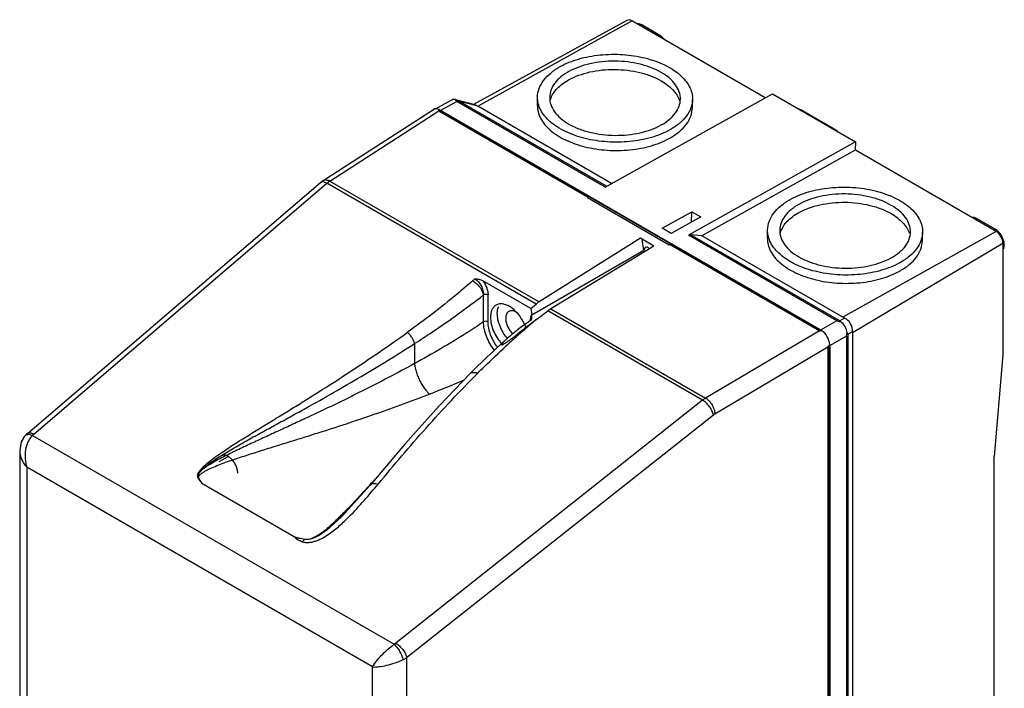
# Model space of a CAD drawing. Header units: millimetres. Extents: x 23 to 176, y 35 to 243.
# Tile 2 of 2: x 23 to 176, y 139 to 243. Entities that reach past the tile are written whole.
import ezdxf

# ---------------------------------------------------------------- set-up
doc = ezdxf.new("R2010")
doc.units = ezdxf.units.MM
doc.header["$LTSCALE"] = 18.07174
doc.layers.get('0').update_dxf_attribs({"linetype": 'CONTINUOUS'})

msp = doc.modelspace()

# ---------------------------------------------------------------- linework, layer by layer
at = {"color": 7, "linetype": 'Continuous'}
for p, q in [((117.47, 243.16), (93.54, 230.06)), ((94.18, 229.76), (118.21, 243.08)), ((139.02, 231.07), (118.21, 243.08)), ((119.76, 242.45), (119.53, 242.32)), ((122.59, 240.81), (119.76, 242.45)), ((122.36, 240.68), (122.59, 240.81)), ((87.49, 229.32), (90.24, 230.8)), ((88.32, 229.13), (90.93, 230.53)), ((90.63, 230.84), (90.24, 230.8)), ((93.75, 230.01), (90.63, 230.84)), ((90.74, 230.8), (90.63, 230.84)), ((114.08, 217.17), (90.93, 230.53)), ((114.3, 217.29), (91.19, 230.63)), ((91.19, 230.63), (94, 229.88)), ((103.5, 229.91), (103.52, 231.2)), ((114.08, 217.17), (140.15, 231.7)), ((127.67, 229.55), (127.69, 230.84)), ((140.15, 231.7), (153.11, 224.21)), ((70.1, 218.18), (87.27, 229.26)), ((71.13, 218.11), (88.1, 229.05)), ((88.1, 229.05), (111.42, 215.59)), ((88.15, 229.25), (147.84, 194.79)), ((88.32, 229.13), (147.67, 194.87)), ((94, 229.88), (93.75, 230.01)), ((115.05, 217.71), (94.18, 229.76)), ((144.6, 229.2), (144.54, 229.16)), ((150.07, 226.04), (144.6, 229.2)), ((150.01, 226), (150.07, 226.04)), ((153.11, 224.21), (127.04, 209.69)), ((153.09, 222.92), (129.14, 209.58)), ((153.11, 224.21), (153.09, 222.92)), ((175.06, 210.26), (153.1, 222.94)), ((71.13, 218.11), (103.75, 199.27)), ((23.94, 178.76), (69.67, 217.86)), ((24.94, 178.66), (70.67, 217.77)), ((103.3, 198.93), (70.67, 217.77)), ((111.42, 215.59), (111.31, 215.52)), ((111.31, 215.52), (124.05, 208.16)), ((122.94, 210.74), (127.57, 213.33)), ((128.99, 212.51), (124.35, 209.92)), ((127.55, 211.71), (127.57, 213.33)), ((127.57, 213.33), (128.99, 212.51)), ((172.09, 212.24), (171.86, 212.11)), ((174.92, 210.6), (172.09, 212.24)), ((124.35, 209.92), (122.94, 210.74)), ((139.38, 209.19), (139.4, 210.49)), ((174.69, 210.47), (174.92, 210.6)), ((119.57, 209.19), (103.75, 199.27)), ((121.67, 207.98), (119.57, 209.19)), ((120.11, 207.29), (119.82, 209.05)), ((150.19, 196.32), (127.04, 209.69)), ((129.14, 209.58), (127.39, 209.73)), ((150.66, 196.3), (127.39, 209.73)), ((151.15, 196.87), (129.14, 209.58)), ((175.06, 210.26), (151.15, 196.87)), ((163.56, 208.83), (163.58, 210.12)), ((121.67, 207.98), (105.61, 198.2)), ((120.32, 207.75), (120.11, 207.29)), ((124.16, 208.23), (124.05, 208.17)), ((124.16, 208.23), (147.49, 194.76)), ((152.66, 194.47), (176.12, 208.43)), ((176.12, 208.43), (176.12, 191.02)), ((120.11, 207.29), (102.64, 197.21)), ((93.76, 202.85), (93.41, 202.55)), ((102.48, 198.21), (94.99, 202.53)), ((95.09, 196.15), (95.09, 200.33)), ((95.8, 196.15), (95.8, 200.34)), ((102.48, 198.21), (103.3, 198.93)), ((102.48, 198.21), (102.63, 197.33)), ((105.61, 198.2), (129.74, 184.27)), ((103.43, 196.58), (105.13, 197.88)), ((129.27, 183.94), (105.13, 197.88)), ((151.41, 196.74), (150.66, 196.3)), ((102.4, 196.35), (102.47, 196.4)), ((102.43, 196.4), (102.43, 196.48)), ((103.43, 196.58), (102.67, 196)), ((150.19, 196.32), (147.67, 194.87)), ((147.49, 194.76), (129.74, 184.27)), ((151.71, 193.93), (149.08, 192.42)), ((151.71, 193.93), (151.71, 61.83)), ((151.93, 194.21), (152.66, 194.63)), ((151.93, 194.21), (151.93, 62.12)), ((152.66, 194.47), (152.66, 65.01)), ((84.33, 192.76), (84.33, 189.64)), ((131.17, 181.83), (148.79, 192.25)), ((148.79, 192.25), (148.79, 59.98)), ((149.08, 60.2), (149.08, 192.42)), ((149.11, 192.6), (149.11, 59.99)), ((176.12, 191.02), (174.73, 175.13)), ((93.03, 188.1), (93.03, 188.1)), ((129.27, 183.94), (81.42, 146.05)), ((83.1, 143.79), (130.95, 181.67)), ((23.49, 178.31), (23.49, 178.31)), ((24.73, 178.45), (81.16, 145.88)), ((22.74, 176.06), (22.74, 69.13)), ((55.19, 175.11), (53.78, 174.3)), ((174.73, 102.41), (174.73, 175.13)), ((23.85, 173.47), (23.85, 68.62)), ((77.79, 142.33), (23.85, 173.47)), ((50.57, 171.83), (50.51, 172)), ((50.55, 171.8), (50.57, 171.77)), ((50.55, 171.8), (50.57, 171.77)), ((50.59, 171.79), (50.57, 171.83)), ((51.13, 171.01), (65.83, 162.52)), ((77.42, 170.71), (77.42, 170.71)), ((70.05, 163.23), (70.04, 163.23)), ((70.13, 163.37), (70.19, 163.33)), ((83.1, 143.79), (83.1, 35.94)), ((77.79, 37.48), (77.79, 142.33))]:
    msp.add_line(p, q, dxfattribs=at)
for points in [[(93.03, 188.1), (88.15, 183.03), (82.82, 177.09), (77.42, 170.71)], [(23.49, 178.31), (22.98, 177.42), (22.74, 176.06)], [(77.42, 170.71), (72.96, 165.73), (70.6, 163.63), (70.04, 163.23)]]:
    msp.add_lwpolyline(points, dxfattribs=at)
for centre, radius, start, end in [((99.58, 197.7), 2.32, 159.7826, 163.3762), ((190.74, 91.37), 136.72, 130.0807, 131.2738), ((95.4, 192.97), 6.71, 19.5237, 23.915), ((192.3, 89.54), 139.13, 129.699, 130.0839), ((188.51, 93.9), 133.35, 131.4659, 132.4115), ((125.35, 162.95), 40.53, 128.3548, 128.5186), ((189.67, 92.6), 135.09, 131.275, 131.4681), ((30.24, 331.34), 156.94, 291.0707, 293.2088), ((51.04, 172.12), 0.598, 187.4876, 192.9975), ((50.9, 172.07), 0.445, 214.1512, 217.3822), ((66.05, 182.62), 18.91, 215.0191, 217.8985), ((66.27, 182.01), 18.72, 213.1051, 215.996), ((64.21, 179.22), 15.44, 208.8963, 212.1113), ((353.14, -86.36), 377.03, 136.8617, 137.0047)]:
    msp.add_arc(centre, radius, start, end, dxfattribs=at)
for centre, major_axis, ratio, start_param, end_param in [((118.21, 241.86), (-0.75, 1.3), 0.577353, -0.785386, -0.013125), ((88.29, 227.55), (-1, 1.73), 0.576902, 5.598555, 6.311905), ((127.7, 252.98), (39.63, 23.91), 0.030904, 3.058639, 3.15865), ((88.32, 227.5), (-1, 1.73), 0.577181, -0.785248, -0.650141), ((96.59, 229.55), (2.77, -0.61), 0.200627, -2.730934, -2.577141), ((175.06, 209.04), (-0.75, 1.3), 0.577361, -2.356182, -0.785393), ((104.43, 195.89), (1.09, 3.7), 0.682183, 0.657333, 0.831866), ((105.12, 195.49), (2.41, 2.99), 0.443171, 0.889705, 1.064238), ((153.55, 196.66), (2.76, -0.61), 0.202321, -2.57463, -2.41154), ((188.93, 217.63), (41.46, 22.85), 0.029537, -3.123747, -3.023735), ((147.67, 193.23), (-1, 1.73), 0.577533, -0.877587, -0.785531), ((147.7, 193.25), (-1, 1.73), 0.577814, -2.255409, -0.885444), ((153.67, 196.65), (0.85, 2.69), 0.202332, -3.803588, -3.708563), ((211.15, 230.76), (62.35, 38.53), 0.018967, 3.029844, 3.129873), ((147.67, 193.23), (-1, 1.73), 0.577533, -2.356044, -2.264246)]:
    msp.add_ellipse(centre, major_axis=major_axis, ratio=ratio, start_param=start_param, end_param=end_param, dxfattribs=at)
for points, knots in [([(119.76, 242.45), (119.7, 242.48), (119.48, 242.59), (119.23, 242.65), (119.05, 242.64)], [0, 0, 0, 0, 0.279675, 1, 1, 1, 1]), ([(123.3, 240.18), (123.25, 240.25), (123.04, 240.49), (122.79, 240.7), (122.59, 240.81)], [0, 0, 0, 0, 0.266339, 1, 1, 1, 1]), ([(107.06, 235.96), (107.96, 236.46), (109.99, 237.26), (113.31, 237.88), (116.81, 237.93), (120.21, 237.42), (122.82, 236.53), (124.59, 235.55), (125.69, 234.74), (126.57, 233.85), (127.22, 232.89), (127.61, 231.88), (127.7, 231.18), (127.69, 230.84)], [0, 0, 0, 0, 0.12837, 0.270145, 0.41781, 0.562755, 0.696854, 0.757944, 0.814386, 0.866136, 0.913601, 0.957725, 1, 1, 1, 1]), ([(122.82, 235.04), (122.32, 235.33), (121.24, 235.83), (119.48, 236.37), (117.58, 236.72), (115.6, 236.85), (113.63, 236.76), (111.72, 236.45), (109.97, 235.95), (108.89, 235.46), (108.39, 235.19)], [0, 0, 0, 0, 0.114372, 0.237879, 0.367838, 0.501097, 0.634203, 0.763717, 0.886522, 1, 1, 1, 1]), ([(103.52, 231.2), (103.52, 231.65), (103.7, 232.58), (104.44, 233.87), (105.58, 235.03), (106.53, 235.67), (107.06, 235.96)], [0, 0, 0, 0, 0.216928, 0.449663, 0.709173, 1, 1, 1, 1]), ([(108.39, 235.19), (107.95, 234.94), (107.15, 234.41), (106.18, 233.43), (105.56, 232.34), (105.41, 231.55), (105.41, 231.18)], [0, 0, 0, 0, 0.290813, 0.550348, 0.783068, 1, 1, 1, 1]), ([(108.37, 233.9), (108.87, 234.17), (109.95, 234.65), (111.71, 235.16), (113.61, 235.47), (115.58, 235.55), (117.56, 235.42), (119.46, 235.08), (121.22, 234.54), (122.3, 234.04), (122.8, 233.75)], [0, 0, 0, 0, 0.113478, 0.236283, 0.365797, 0.498903, 0.632162, 0.762121, 0.885628, 1, 1, 1, 1]), ([(125.8, 230.87), (125.81, 231.26), (125.67, 232.07), (125.06, 233.19), (124.09, 234.22), (123.27, 234.78), (122.82, 235.04)], [0, 0, 0, 0, 0.215954, 0.448271, 0.708176, 1, 1, 1, 1]), ([(105.59, 230.98), (105.69, 231.27), (105.98, 231.83), (106.6, 232.6), (107.41, 233.31), (108.03, 233.71), (108.37, 233.9)], [0, 0, 0, 0, 0.220147, 0.458059, 0.717722, 1, 1, 1, 1]), ([(122.8, 233.75), (123.14, 233.55), (123.79, 233.12), (124.61, 232.38), (125.24, 231.57), (125.52, 230.98), (125.61, 230.68)], [0, 0, 0, 0, 0.283171, 0.543155, 0.780741, 1, 1, 1, 1]), ([(90.93, 230.53), (90.9, 230.55), (90.84, 230.6), (90.78, 230.69), (90.75, 230.76), (90.74, 230.8)], [0, 0, 0, 0, 0.332774, 0.592768, 1, 1, 1, 1]), ([(91.05, 230.69), (91.08, 230.68), (91.13, 230.66), (91.18, 230.64), (91.19, 230.64)], [0, 0, 0, 0, 0.758444, 1, 1, 1, 1]), ([(124.15, 226.09), (123.25, 225.59), (121.21, 224.78), (117.9, 224.17), (114.4, 224.12), (110.99, 224.63), (108.39, 225.52), (106.61, 226.49), (105.52, 227.3), (104.63, 228.19), (103.99, 229.16), (103.59, 230.17), (103.51, 230.86), (103.52, 231.2)], [0, 0, 0, 0, 0.12837, 0.270145, 0.41781, 0.562755, 0.696854, 0.757944, 0.814386, 0.866136, 0.913601, 0.957725, 1, 1, 1, 1]), ([(105.41, 231.18), (105.4, 230.79), (105.53, 229.98), (106.15, 228.85), (107.12, 227.83), (107.94, 227.27), (108.39, 227)], [0, 0, 0, 0, 0.215954, 0.448271, 0.708176, 1, 1, 1, 1]), ([(105.45, 230.51), (105.46, 230.55), (105.5, 230.71), (105.55, 230.87), (105.59, 230.98)], [0, 0, 0, 0, 0.247847, 1, 1, 1, 1]), ([(122.82, 226.86), (123.26, 227.11), (124.06, 227.64), (125.03, 228.62), (125.64, 229.71), (125.8, 230.49), (125.8, 230.87)], [0, 0, 0, 0, 0.290813, 0.550348, 0.783068, 1, 1, 1, 1]), ([(127.69, 230.84), (127.68, 230.39), (127.5, 229.46), (126.77, 228.17), (125.63, 227.01), (124.68, 226.38), (124.15, 226.09)], [0, 0, 0, 0, 0.216928, 0.449663, 0.709173, 1, 1, 1, 1]), ([(103.5, 229.91), (103.49, 229.57), (103.57, 228.88), (103.97, 227.86), (104.61, 226.9), (105.5, 226.01), (106.6, 225.2), (108.37, 224.23), (110.97, 223.34), (114.38, 222.82), (117.88, 222.88), (121.19, 223.49), (123.23, 224.29), (124.13, 224.8)], [0, 0, 0, 0, 0.042274, 0.086399, 0.133863, 0.185614, 0.242056, 0.303146, 0.437242, 0.582185, 0.729851, 0.871628, 1, 1, 1, 1]), ([(124.13, 224.8), (124.66, 225.09), (125.61, 225.72), (126.75, 226.88), (127.48, 228.17), (127.67, 229.1), (127.67, 229.55)], [0, 0, 0, 0, 0.290829, 0.550336, 0.783072, 1, 1, 1, 1]), ([(144.6, 229.2), (144.58, 229.21), (144.5, 229.26), (144.42, 229.3), (144.35, 229.33)], [0, 0, 0, 0, 0.255506, 1, 1, 1, 1]), ([(108.39, 227), (108.89, 226.72), (109.97, 226.21), (111.72, 225.67), (113.63, 225.33), (115.6, 225.2), (117.58, 225.29), (119.48, 225.59), (121.24, 226.1), (122.32, 226.58), (122.82, 226.86)], [0, 0, 0, 0, 0.114372, 0.237879, 0.367838, 0.501097, 0.634203, 0.763717, 0.886522, 1, 1, 1, 1]), ([(150.32, 225.88), (150.3, 225.9), (150.22, 225.95), (150.14, 226), (150.07, 226.04)], [0, 0, 0, 0, 0.25543, 1, 1, 1, 1]), ([(70.1, 218.18), (69.98, 218.11), (69.84, 218.01), (69.7, 217.89), (69.67, 217.86)], [0, 0, 0, 0, 0.748512, 1, 1, 1, 1]), ([(70.1, 218.18), (70.16, 218.23), (70.32, 218.29), (70.58, 218.3), (70.86, 218.24), (71.04, 218.16), (71.13, 218.11)], [0, 0, 0, 0, 0.215147, 0.447148, 0.707693, 1, 1, 1, 1]), ([(71.13, 218.11), (71.09, 218.08), (70.93, 217.98), (70.78, 217.86), (70.67, 217.77)], [0, 0, 0, 0, 0.242743, 1, 1, 1, 1]), ([(70.67, 217.77), (70.57, 217.82), (70.38, 217.91), (70.1, 217.98), (69.86, 217.97), (69.72, 217.91), (69.67, 217.86)], [0, 0, 0, 0, 0.316511, 0.585081, 0.807451, 1, 1, 1, 1]), ([(142.94, 215.24), (143.84, 215.74), (145.88, 216.54), (149.19, 217.16), (152.7, 217.21), (156.1, 216.7), (158.7, 215.81), (160.48, 214.84), (161.58, 214.03), (162.46, 213.13), (163.11, 212.17), (163.5, 211.16), (163.58, 210.46), (163.58, 210.12)], [0, 0, 0, 0, 0.12837, 0.270145, 0.41781, 0.562755, 0.696854, 0.757944, 0.814386, 0.866136, 0.913601, 0.957725, 1, 1, 1, 1]), ([(139.4, 210.49), (139.41, 210.93), (139.59, 211.86), (140.32, 213.15), (141.47, 214.32), (142.42, 214.95), (142.94, 215.24)], [0, 0, 0, 0, 0.216928, 0.449663, 0.709173, 1, 1, 1, 1]), ([(158.7, 214.32), (158.21, 214.61), (157.13, 215.11), (155.37, 215.66), (153.47, 216), (151.49, 216.13), (149.51, 216.04), (147.61, 215.73), (145.85, 215.23), (144.77, 214.74), (144.28, 214.47)], [0, 0, 0, 0, 0.114372, 0.237879, 0.367838, 0.501097, 0.634203, 0.763717, 0.886522, 1, 1, 1, 1]), ([(144.28, 214.47), (143.83, 214.22), (143.03, 213.69), (142.07, 212.71), (141.45, 211.62), (141.3, 210.84), (141.29, 210.46)], [0, 0, 0, 0, 0.290813, 0.550348, 0.783068, 1, 1, 1, 1]), ([(144.26, 213.18), (144.75, 213.45), (145.83, 213.94), (147.59, 214.44), (149.49, 214.75), (151.47, 214.84), (153.45, 214.71), (155.35, 214.36), (157.11, 213.82), (158.19, 213.32), (158.68, 213.03)], [0, 0, 0, 0, 0.113478, 0.236283, 0.365797, 0.498903, 0.632162, 0.762121, 0.885628, 1, 1, 1, 1]), ([(161.69, 210.15), (161.69, 210.54), (161.56, 211.35), (160.95, 212.48), (159.97, 213.5), (159.15, 214.06), (158.7, 214.32)], [0, 0, 0, 0, 0.215954, 0.448271, 0.708176, 1, 1, 1, 1]), ([(141.47, 210.27), (141.58, 210.55), (141.86, 211.11), (142.48, 211.88), (143.29, 212.59), (143.92, 212.99), (144.26, 213.18)], [0, 0, 0, 0, 0.220147, 0.458059, 0.717722, 1, 1, 1, 1]), ([(158.68, 213.03), (159.03, 212.83), (159.67, 212.4), (160.5, 211.66), (161.12, 210.85), (161.4, 210.26), (161.5, 209.97)], [0, 0, 0, 0, 0.283171, 0.543155, 0.780741, 1, 1, 1, 1]), ([(172.09, 212.24), (172.03, 212.27), (171.81, 212.38), (171.55, 212.44), (171.37, 212.43)], [0, 0, 0, 0, 0.279675, 1, 1, 1, 1]), ([(160.04, 205.37), (159.14, 204.87), (157.1, 204.06), (153.79, 203.45), (150.28, 203.4), (146.88, 203.91), (144.27, 204.8), (142.5, 205.77), (141.4, 206.58), (140.52, 207.48), (139.87, 208.44), (139.48, 209.45), (139.4, 210.15), (139.4, 210.49)], [0, 0, 0, 0, 0.12837, 0.270145, 0.41781, 0.562755, 0.696854, 0.757944, 0.814386, 0.866136, 0.913601, 0.957725, 1, 1, 1, 1]), ([(141.29, 210.46), (141.29, 210.07), (141.42, 209.26), (142.03, 208.13), (143.01, 207.11), (143.83, 206.55), (144.28, 206.29)], [0, 0, 0, 0, 0.215954, 0.448271, 0.708176, 1, 1, 1, 1]), ([(175.17, 210.43), (175.15, 210.45), (175.07, 210.51), (174.98, 210.57), (174.92, 210.6)], [0, 0, 0, 0, 0.258094, 1, 1, 1, 1]), ([(176.31, 208.44), (176.28, 208.63), (176.19, 209.01), (175.94, 209.55), (175.6, 210.03), (175.32, 210.31), (175.17, 210.43)], [0, 0, 0, 0, 0.241822, 0.499278, 0.75712, 1, 1, 1, 1]), ([(127.39, 209.73), (127.37, 209.74), (127.25, 209.74), (127.13, 209.71), (127.04, 209.69)], [0, 0, 0, 0, 0.235261, 1, 1, 1, 1]), ([(139.38, 209.19), (139.38, 208.86), (139.46, 208.16), (139.85, 207.15), (140.5, 206.19), (141.38, 205.29), (142.48, 204.48), (144.26, 203.51), (146.86, 202.62), (150.26, 202.11), (153.77, 202.16), (157.08, 202.77), (159.12, 203.58), (160.02, 204.08)], [0, 0, 0, 0, 0.042274, 0.086399, 0.133863, 0.185614, 0.242056, 0.303146, 0.437242, 0.582185, 0.729851, 0.871628, 1, 1, 1, 1]), ([(141.34, 209.79), (141.35, 209.83), (141.38, 209.99), (141.43, 210.15), (141.47, 210.27)], [0, 0, 0, 0, 0.247847, 1, 1, 1, 1]), ([(158.7, 206.14), (159.14, 206.39), (159.95, 206.92), (160.91, 207.9), (161.53, 208.99), (161.68, 209.77), (161.69, 210.15)], [0, 0, 0, 0, 0.290813, 0.550348, 0.783068, 1, 1, 1, 1]), ([(163.58, 210.12), (163.57, 209.68), (163.39, 208.74), (162.66, 207.45), (161.51, 206.29), (160.56, 205.66), (160.04, 205.37)], [0, 0, 0, 0, 0.216928, 0.449663, 0.709173, 1, 1, 1, 1]), ([(120.97, 207.59), (120.92, 207.64), (120.81, 207.71), (120.63, 207.79), (120.47, 207.8), (120.36, 207.77), (120.32, 207.75)], [0, 0, 0, 0, 0.30031, 0.564392, 0.793473, 1, 1, 1, 1]), ([(160.02, 204.08), (160.54, 204.37), (161.49, 205), (162.64, 206.16), (163.37, 207.45), (163.55, 208.38), (163.56, 208.83)], [0, 0, 0, 0, 0.290829, 0.550336, 0.783072, 1, 1, 1, 1]), ([(176.16, 207.48), (176.19, 207.52), (176.3, 207.73), (176.33, 207.97), (176.33, 208.16)], [0, 0, 0, 0, 0.225508, 1, 1, 1, 1]), ([(176.33, 208.16), (176.33, 208.18), (176.33, 208.27), (176.32, 208.37), (176.31, 208.44)], [0, 0, 0, 0, 0.242342, 1, 1, 1, 1]), ([(144.28, 206.29), (144.77, 206), (145.85, 205.5), (147.61, 204.95), (149.51, 204.61), (151.49, 204.48), (153.47, 204.57), (155.37, 204.87), (157.13, 205.38), (158.21, 205.87), (158.7, 206.14)], [0, 0, 0, 0, 0.114372, 0.237879, 0.367838, 0.501097, 0.634203, 0.763717, 0.886522, 1, 1, 1, 1]), ([(94.99, 202.53), (94.91, 202.58), (94.71, 202.66), (94.3, 202.78), (93.98, 202.82), (93.76, 202.85)], [0, 0, 0, 0, 0.234675, 0.482717, 1, 1, 1, 1]), ([(93.76, 202.85), (93.96, 202.73), (94.33, 202.4), (94.75, 201.78), (95.03, 201.07), (95.1, 200.58), (95.09, 200.34)], [0, 0, 0, 0, 0.235425, 0.497079, 0.759884, 1, 1, 1, 1]), ([(93.41, 202.55), (92.6, 201.84), (89.29, 199.04), (85.85, 196.4), (83.19, 194.49)], [0, 0, 0, 0, 0.246721, 1, 1, 1, 1]), ([(93.41, 202.55), (93.61, 202.44), (94.01, 202.15), (94.51, 201.6), (94.89, 200.99), (95.05, 200.55), (95.09, 200.34)], [0, 0, 0, 0, 0.244445, 0.512638, 0.774047, 1, 1, 1, 1]), ([(94.99, 202.53), (95.24, 202.2), (95.54, 201.65), (95.75, 200.89), (95.8, 200.52), (95.8, 200.34)], [0, 0, 0, 0, 0.52298, 0.771832, 1, 1, 1, 1]), ([(84.33, 192.76), (85.27, 193.36), (88.94, 195.77), (92.5, 198.33), (95.09, 200.34)], [0, 0, 0, 0, 0.253337, 1, 1, 1, 1]), ([(95.8, 200.33), (95.69, 200.39), (95.44, 200.44), (95.19, 200.4), (95.09, 200.33)], [0, 0, 0, 0, 0.499904, 1, 1, 1, 1]), ([(97.04, 198.76), (96.9, 198.68), (96.65, 198.47), (96.37, 198.02), (96.21, 197.47), (96.18, 197.07), (96.18, 196.86)], [0, 0, 0, 0, 0.217766, 0.450897, 0.71037, 1, 1, 1, 1]), ([(99.56, 198.26), (99.35, 198.42), (98.91, 198.69), (98.24, 198.94), (97.59, 198.98), (97.2, 198.85), (97.04, 198.76)], [0, 0, 0, 0, 0.297635, 0.560255, 0.790342, 1, 1, 1, 1]), ([(97.24, 197.47), (97.24, 197.55), (97.25, 197.85), (97.3, 198.15), (97.36, 198.36)], [0, 0, 0, 0, 0.26469, 1, 1, 1, 1]), ([(101.53, 195.69), (101.31, 196.2), (100.75, 197.14), (99.98, 197.94), (99.56, 198.26)], [0, 0, 0, 0, 0.51525, 1, 1, 1, 1]), ([(96.18, 196.86), (96.18, 196.51), (96.28, 195.77), (96.64, 194.69), (97.2, 193.65), (97.68, 193.01), (97.95, 192.73)], [0, 0, 0, 0, 0.22891, 0.480648, 0.742517, 1, 1, 1, 1]), ([(98.83, 193.54), (98.59, 193.83), (98.15, 194.44), (97.65, 195.44), (97.32, 196.45), (97.24, 197.14), (97.24, 197.47)], [0, 0, 0, 0, 0.259822, 0.521318, 0.771738, 1, 1, 1, 1]), ([(99.02, 197.77), (98.95, 197.73), (98.81, 197.61), (98.66, 197.36), (98.57, 197.05), (98.55, 196.83), (98.55, 196.72)], [0, 0, 0, 0, 0.217729, 0.450868, 0.71046, 1, 1, 1, 1]), ([(98.55, 196.72), (98.55, 196.51), (98.61, 196.07), (98.84, 195.42), (99.19, 194.81), (99.5, 194.45), (99.66, 194.29)], [0, 0, 0, 0, 0.230038, 0.483713, 0.745957, 1, 1, 1, 1]), ([(100.18, 197.65), (100.08, 197.71), (99.88, 197.81), (99.57, 197.88), (99.28, 197.88), (99.1, 197.81), (99.02, 197.77)], [0, 0, 0, 0, 0.290073, 0.549432, 0.782505, 1, 1, 1, 1]), ([(102.43, 196.48), (102.43, 196.51), (102.43, 196.61), (102.44, 196.72), (102.45, 196.8)], [0, 0, 0, 0, 0.257754, 1, 1, 1, 1]), ([(102.45, 196.8), (102.46, 196.85), (102.49, 197.03), (102.56, 197.21), (102.63, 197.33)], [0, 0, 0, 0, 0.2676, 1, 1, 1, 1]), ([(102.54, 196.45), (102.54, 196.46), (102.58, 196.52), (102.6, 196.58), (102.61, 196.63)], [0, 0, 0, 0, 0.238936, 1, 1, 1, 1]), ([(102.61, 196.63), (102.64, 196.73), (102.64, 196.92), (102.64, 197.12), (102.64, 197.21)], [0, 0, 0, 0, 0.518682, 1, 1, 1, 1]), ([(152.66, 194.63), (152.69, 195.06), (152.46, 195.93), (151.8, 196.56), (151.41, 196.74)], [0, 0, 0, 0, 0.495037, 1, 1, 1, 1]), ([(95.09, 196.15), (94.24, 195.57), (90.73, 193.28), (87.11, 191.16), (84.33, 189.64)], [0, 0, 0, 0, 0.245392, 1, 1, 1, 1]), ([(95.8, 196.15), (95.69, 196.21), (95.44, 196.26), (95.19, 196.21), (95.09, 196.15)], [0, 0, 0, 0, 0.499805, 1, 1, 1, 1]), ([(96.79, 191.72), (96.53, 192.05), (96.06, 192.75), (95.53, 193.88), (95.19, 195.02), (95.09, 195.78), (95.09, 196.15)], [0, 0, 0, 0, 0.262046, 0.523382, 0.77259, 1, 1, 1, 1]), ([(97.3, 192.18), (96.84, 192.77), (96.28, 193.76), (95.88, 195.13), (95.8, 195.82), (95.8, 196.15)], [0, 0, 0, 0, 0.522242, 0.771793, 1, 1, 1, 1]), ([(102.4, 196.35), (102.21, 196.22), (101.47, 195.7), (100.74, 195.15), (100.21, 194.73)], [0, 0, 0, 0, 0.251537, 1, 1, 1, 1]), ([(102.67, 196), (102.48, 195.86), (101.73, 195.29), (100.98, 194.71), (100.42, 194.28)], [0, 0, 0, 0, 0.249648, 1, 1, 1, 1]), ([(102.51, 196.42), (102.51, 196.42), (102.48, 196.45), (102.45, 196.47), (102.43, 196.48)], [0, 0, 0, 0, 0.236894, 1, 1, 1, 1]), ([(150.79, 196.14), (150.69, 196.16), (150.53, 196.2), (150.33, 196.26), (150.23, 196.3), (150.19, 196.32)], [0, 0, 0, 0, 0.514579, 0.767562, 1, 1, 1, 1]), ([(150.66, 196.3), (150.67, 196.3), (150.68, 196.28), (150.7, 196.26), (150.73, 196.22), (150.76, 196.18), (150.78, 196.15), (150.79, 196.14)], [0, 0, 0, 0, 0.143954, 0.255233, 0.488128, 0.745993, 1, 1, 1, 1]), ([(151.82, 194.46), (151.79, 194.79), (151.57, 195.45), (151.08, 195.96), (150.79, 196.14)], [0, 0, 0, 0, 0.496705, 1, 1, 1, 1]), ([(50.62, 172.67), (50.71, 172.82), (50.94, 173.11), (51.46, 173.66), (52.21, 174.3), (53.16, 175.02), (54.16, 175.72), (55.18, 176.41), (56.56, 177.3), (58.31, 178.4), (60.43, 179.7), (62.55, 181), (64.68, 182.3), (67.49, 184.04), (70.99, 186.24), (75.13, 188.93), (79.2, 191.67), (81.87, 193.55), (83.19, 194.49)], [0, 0, 0, 0, 0.013711, 0.028092, 0.057919, 0.088514, 0.119523, 0.150785, 0.18221, 0.245353, 0.308695, 0.372105, 0.435503, 0.498835, 0.625158, 0.75087, 0.875843, 1, 1, 1, 1]), ([(84.33, 192.76), (84.31, 192.91), (84.19, 193.25), (83.93, 193.73), (83.59, 194.16), (83.32, 194.4), (83.19, 194.49)], [0, 0, 0, 0, 0.22113, 0.495625, 0.772522, 1, 1, 1, 1]), ([(98.79, 193.55), (98.67, 193.44), (98.5, 193.29), (98.3, 193.1), (98.19, 192.99), (98.12, 192.91), (98.04, 192.83), (97.98, 192.75), (97.93, 192.69), (97.9, 192.64), (97.88, 192.61), (97.87, 192.58), (97.87, 192.56), (97.89, 192.55), (97.93, 192.55), (98.01, 192.57), (98.13, 192.63), (98.22, 192.68), (98.26, 192.7)], [0, 0, 0, 0, 0.267673, 0.397101, 0.460167, 0.521747, 0.58136, 0.638203, 0.690772, 0.714568, 0.735793, 0.753304, 0.760503, 0.767379, 0.788058, 0.823947, 0.911044, 1, 1, 1, 1]), ([(100.12, 194.66), (100, 194.57), (99.55, 194.21), (99.11, 193.84), (98.79, 193.55)], [0, 0, 0, 0, 0.254223, 1, 1, 1, 1]), ([(98.99, 193.18), (99.12, 193.27), (99.6, 193.62), (100.08, 193.99), (100.42, 194.28)], [0, 0, 0, 0, 0.254562, 1, 1, 1, 1]), ([(151.71, 193.93), (151.71, 194.02), (151.75, 194.2), (151.8, 194.37), (151.82, 194.46)], [0, 0, 0, 0, 0.4826, 1, 1, 1, 1]), ([(151.82, 194.46), (151.83, 194.44), (151.87, 194.36), (151.91, 194.27), (151.93, 194.21)], [0, 0, 0, 0, 0.258927, 1, 1, 1, 1]), ([(50.71, 172.58), (50.81, 172.73), (51.04, 173.01), (51.59, 173.52), (52.36, 174.11), (53.35, 174.78), (54.37, 175.43), (55.42, 176.06), (56.84, 176.89), (58.64, 177.9), (60.81, 179.1), (63, 180.29), (65.18, 181.49), (68.09, 183.09), (71.7, 185.11), (75.98, 187.6), (80.19, 190.14), (82.96, 191.88), (84.33, 192.76)], [0, 0, 0, 0, 0.013394, 0.027614, 0.057171, 0.087586, 0.118463, 0.14962, 0.180972, 0.244014, 0.307309, 0.370715, 0.434144, 0.497541, 0.624074, 0.750084, 0.875426, 1, 1, 1, 1]), ([(93.03, 188.1), (93.43, 188.51), (95.08, 190.15), (96.78, 191.74), (98.07, 192.91)], [0, 0, 0, 0, 0.248144, 1, 1, 1, 1]), ([(94.15, 188.12), (94.51, 188.48), (95.96, 189.92), (97.44, 191.32), (98.57, 192.35)], [0, 0, 0, 0, 0.248277, 1, 1, 1, 1]), ([(98.26, 192.7), (98.39, 192.78), (98.64, 192.93), (98.87, 193.1), (98.99, 193.18)], [0, 0, 0, 0, 0.506628, 1, 1, 1, 1]), ([(84.33, 189.64), (82.98, 188.9), (80.24, 187.44), (76.08, 185.31), (71.84, 183.22), (68.25, 181.52), (65.36, 180.18), (63.18, 179.18), (60.99, 178.17), (58.81, 177.16), (56.99, 176.31), (55.56, 175.61), (54.49, 175.08), (53.45, 174.53), (52.6, 174.04), (51.95, 173.63), (51.49, 173.31), (51.07, 172.98), (50.82, 172.72), (50.71, 172.58)], [0, 0, 0, 0, 0.122653, 0.246581, 0.371724, 0.497957, 0.561419, 0.625055, 0.688811, 0.752595, 0.816258, 0.847968, 0.879518, 0.91082, 0.941692, 0.956881, 0.971777, 0.986247, 1, 1, 1, 1]), ([(84.33, 189.64), (84.35, 189.45), (84.41, 189.05), (84.57, 188.41), (84.8, 187.72), (85.11, 187.03), (85.47, 186.37), (85.85, 185.78), (86.25, 185.29), (86.53, 185.01), (86.66, 184.89)], [0, 0, 0, 0, 0.105864, 0.228701, 0.365054, 0.50795, 0.649642, 0.782615, 0.900331, 1, 1, 1, 1]), ([(78.66, 170.86), (79.88, 172.32), (82.34, 175.26), (87.41, 181.11), (91.4, 185.35), (94.15, 188.12)], [0, 0, 0, 0, 0.246951, 0.495457, 1, 1, 1, 1]), ([(93.03, 188.1), (93.09, 188.16), (93.24, 188.25), (93.53, 188.29), (93.84, 188.24), (94.05, 188.16), (94.15, 188.12)], [0, 0, 0, 0, 0.208001, 0.443033, 0.710188, 1, 1, 1, 1]), ([(50.65, 171.97), (50.67, 172.1), (50.81, 172.29), (51.04, 172.48), (51.31, 172.68), (51.69, 172.91), (52.36, 173.25), (53.24, 173.63), (54.33, 174.06), (55.46, 174.46), (56.6, 174.85), (57.75, 175.23), (59.31, 175.73), (61.26, 176.34), (63.6, 177.07), (65.95, 177.79), (68.3, 178.53), (70.64, 179.27), (73.74, 180.28), (77.59, 181.57), (82.16, 183.19), (85.17, 184.32), (86.66, 184.89)], [0, 0, 0, 0, 0.010545, 0.016731, 0.023248, 0.037006, 0.051407, 0.081286, 0.111975, 0.143137, 0.174595, 0.206253, 0.238052, 0.301899, 0.365921, 0.429991, 0.494026, 0.557963, 0.621762, 0.748802, 0.874932, 1, 1, 1, 1]), ([(129.27, 183.94), (129.31, 183.97), (129.46, 184.09), (129.62, 184.19), (129.74, 184.27)], [0, 0, 0, 0, 0.256895, 1, 1, 1, 1]), ([(130.95, 181.67), (130.9, 181.89), (130.73, 182.33), (130.35, 182.94), (129.86, 183.5), (129.47, 183.82), (129.27, 183.94)], [0, 0, 0, 0, 0.225368, 0.488051, 0.757142, 1, 1, 1, 1]), ([(129.74, 184.27), (129.94, 184.15), (130.31, 183.83), (130.76, 183.22), (131.07, 182.54), (131.17, 182.06), (131.17, 181.83)], [0, 0, 0, 0, 0.236977, 0.500692, 0.764067, 1, 1, 1, 1]), ([(130.95, 181.67), (130.97, 181.69), (131.04, 181.74), (131.12, 181.8), (131.17, 181.83)], [0, 0, 0, 0, 0.256728, 1, 1, 1, 1]), ([(24.73, 178.45), (24.61, 178.49), (24.38, 178.56), (24.03, 178.57), (23.72, 178.5), (23.55, 178.38), (23.49, 178.31)], [0, 0, 0, 0, 0.28437, 0.550216, 0.787554, 1, 1, 1, 1]), ([(24.73, 178.45), (24.59, 178.31), (24.32, 177.99), (24, 177.43), (23.77, 176.81), (23.57, 175.93), (23.53, 174.79), (23.71, 173.9), (23.85, 173.47)], [0, 0, 0, 0, 0.115014, 0.235526, 0.360324, 0.48812, 0.746243, 1, 1, 1, 1]), ([(23.94, 178.76), (23.99, 178.8), (24.13, 178.87), (24.37, 178.87), (24.65, 178.81), (24.84, 178.72), (24.94, 178.66)], [0, 0, 0, 0, 0.192487, 0.414878, 0.683527, 1, 1, 1, 1]), ([(24.73, 178.45), (24.75, 178.47), (24.81, 178.55), (24.88, 178.61), (24.94, 178.66)], [0, 0, 0, 0, 0.243952, 1, 1, 1, 1]), ([(22.74, 176.06), (22.74, 175.6), (22.98, 174.65), (23.52, 173.84), (23.85, 173.47)], [0, 0, 0, 0, 0.478436, 1, 1, 1, 1]), ([(56.75, 172.58), (56.75, 172.76), (56.7, 173.14), (56.51, 173.7), (56.22, 174.23), (55.86, 174.7), (55.44, 175.07), (55.01, 175.3), (54.58, 175.39), (54.32, 175.32), (54.22, 175.26)], [0, 0, 0, 0, 0.128825, 0.270598, 0.417898, 0.562393, 0.696206, 0.813597, 0.913066, 1, 1, 1, 1]), ([(50.62, 172.67), (50.59, 172.62), (50.48, 172.43), (50.43, 172.2), (50.45, 172.04)], [0, 0, 0, 0, 0.267871, 1, 1, 1, 1]), ([(50.51, 172), (50.5, 172.1), (50.54, 172.31), (50.65, 172.49), (50.71, 172.58)], [0, 0, 0, 0, 0.47493, 1, 1, 1, 1]), ([(50.62, 172.67), (50.65, 172.66), (50.69, 172.63), (50.71, 172.59), (50.71, 172.58)], [0, 0, 0, 0, 0.787135, 1, 1, 1, 1]), ([(50.46, 171.98), (50.47, 171.94), (50.49, 171.88), (50.52, 171.83), (50.53, 171.82)], [0, 0, 0, 0, 0.746132, 1, 1, 1, 1]), ([(50.59, 171.79), (50.59, 171.79), (50.58, 171.8), (50.56, 171.8), (50.55, 171.8)], [0, 0, 0, 0, 0.21208, 1, 1, 1, 1]), ([(50.59, 171.79), (50.59, 171.78), (50.61, 171.77), (50.63, 171.76), (50.65, 171.75)], [0, 0, 0, 0, 0.225986, 1, 1, 1, 1]), ([(50.69, 171.75), (50.67, 171.79), (50.65, 171.86), (50.65, 171.94), (50.65, 171.97)], [0, 0, 0, 0, 0.508243, 1, 1, 1, 1]), ([(77.38, 170.74), (76.74, 170.06), (75.46, 168.67), (74.17, 167.29), (73.51, 166.61)], [0, 0, 0, 0, 0.499078, 1, 1, 1, 1]), ([(74.13, 165.78), (74.94, 166.59), (76.47, 168.27), (77.94, 170), (78.66, 170.86)], [0, 0, 0, 0, 0.504004, 1, 1, 1, 1]), ([(77.42, 170.71), (77.48, 170.79), (77.64, 170.91), (77.96, 170.98), (78.31, 170.96), (78.54, 170.9), (78.66, 170.86)], [0, 0, 0, 0, 0.212389, 0.449703, 0.715563, 1, 1, 1, 1]), ([(73.51, 166.61), (73.03, 166.12), (72.06, 165.13), (71.03, 164.18), (70.48, 163.74)], [0, 0, 0, 0, 0.492915, 1, 1, 1, 1]), ([(66.8, 161.87), (66.97, 161.81), (67.33, 161.73), (67.9, 161.74), (68.47, 161.84), (69.2, 162.07), (70.05, 162.47), (70.99, 163.06), (71.84, 163.7), (72.9, 164.59), (73.65, 165.3), (74.13, 165.78)], [0, 0, 0, 0, 0.061866, 0.127769, 0.195227, 0.262427, 0.393581, 0.520343, 0.643597, 0.764223, 1, 1, 1, 1]), ([(69.9, 163.29), (69.72, 163.16), (69.34, 162.89), (68.84, 162.6), (68.39, 162.4), (68.09, 162.29), (67.82, 162.23), (67.61, 162.21), (67.4, 162.2), (67.26, 162.21), (67.19, 162.22)], [0, 0, 0, 0, 0.224781, 0.460793, 0.585462, 0.716618, 0.785423, 0.856255, 0.928382, 1, 1, 1, 1]), ([(70.04, 163.23), (69.84, 163.09), (69.43, 162.83), (68.88, 162.55), (68.41, 162.36), (67.89, 162.2), (67.46, 162.16), (67.19, 162.22)], [0, 0, 0, 0, 0.232398, 0.473021, 0.598351, 0.728588, 1, 1, 1, 1]), ([(70.48, 163.74), (70.43, 163.7), (70.24, 163.55), (70.05, 163.4), (69.9, 163.29)], [0, 0, 0, 0, 0.24747, 1, 1, 1, 1]), ([(66.8, 161.87), (66.69, 161.9), (66.53, 161.96), (66.33, 162.05), (66.2, 162.11), (66.11, 162.16), (66.04, 162.19), (65.97, 162.24), (65.91, 162.28), (65.86, 162.33), (65.82, 162.38), (65.81, 162.42), (65.8, 162.47), (65.81, 162.5), (65.83, 162.52)], [0, 0, 0, 0, 0.267816, 0.399583, 0.529327, 0.593063, 0.656297, 0.717877, 0.777847, 0.836907, 0.89131, 0.917785, 0.944253, 1, 1, 1, 1]), ([(65.89, 162.48), (65.89, 162.49), (65.87, 162.5), (65.84, 162.51), (65.83, 162.52)], [0, 0, 0, 0, 0.239932, 1, 1, 1, 1]), ([(66.35, 162.39), (66.32, 162.4), (66.24, 162.41), (66.14, 162.43), (66.07, 162.45), (66.01, 162.46), (65.95, 162.47), (65.91, 162.48), (65.89, 162.48)], [0, 0, 0, 0, 0.250089, 0.500064, 0.625199, 0.749648, 0.875519, 1, 1, 1, 1]), ([(67.19, 162.22), (67.05, 162.25), (66.77, 162.31), (66.49, 162.36), (66.35, 162.39)], [0, 0, 0, 0, 0.499792, 1, 1, 1, 1]), ([(67.19, 162.22), (67.15, 162.2), (67.01, 162.1), (66.89, 161.97), (66.8, 161.87)], [0, 0, 0, 0, 0.227397, 1, 1, 1, 1]), ([(81.42, 146.05), (81.4, 146.04), (81.32, 145.97), (81.23, 145.92), (81.16, 145.88)], [0, 0, 0, 0, 0.245299, 1, 1, 1, 1]), ([(81.42, 146.05), (81.62, 145.93), (82.01, 145.62), (82.5, 145.06), (82.88, 144.44), (83.06, 144), (83.1, 143.79)], [0, 0, 0, 0, 0.242767, 0.511779, 0.774545, 1, 1, 1, 1]), ([(77.79, 142.33), (78.15, 142.98), (79.19, 144.27), (80.43, 145.36), (81.16, 145.88)], [0, 0, 0, 0, 0.45417, 1, 1, 1, 1]), ([(81.16, 145.88), (81.31, 145.73), (81.62, 145.38), (82.02, 144.77), (82.34, 144.12), (82.5, 143.68), (82.54, 143.48)], [0, 0, 0, 0, 0.223297, 0.499994, 0.776695, 1, 1, 1, 1]), ([(77.79, 142.33), (78.12, 142.32), (78.86, 142.37), (80.03, 142.59), (81.29, 142.96), (82.14, 143.29), (82.54, 143.48)], [0, 0, 0, 0, 0.202269, 0.449832, 0.72522, 1, 1, 1, 1]), ([(82.54, 143.48), (82.59, 143.5), (82.78, 143.6), (82.97, 143.7), (83.1, 143.79)], [0, 0, 0, 0, 0.256126, 1, 1, 1, 1])]:
    msp.add_open_spline(points, degree=3, knots=knots, dxfattribs=at)
for points in [[(90.74, 230.8), (90.84, 230.77), (90.94, 230.73), (91.05, 230.69)], [(102.64, 197.21), (102.64, 197.25), (102.64, 197.29), (102.63, 197.33)], [(102.47, 196.4), (102.5, 196.41), (102.52, 196.43), (102.54, 196.45)], [(23.94, 178.76), (23.77, 178.62), (23.62, 178.47), (23.49, 178.31)], [(50.65, 171.75), (50.66, 171.75), (50.68, 171.75), (50.69, 171.75)]]:
    msp.add_open_spline(points, degree=3, dxfattribs=at)

doc.saveas('drawing.dxf')
